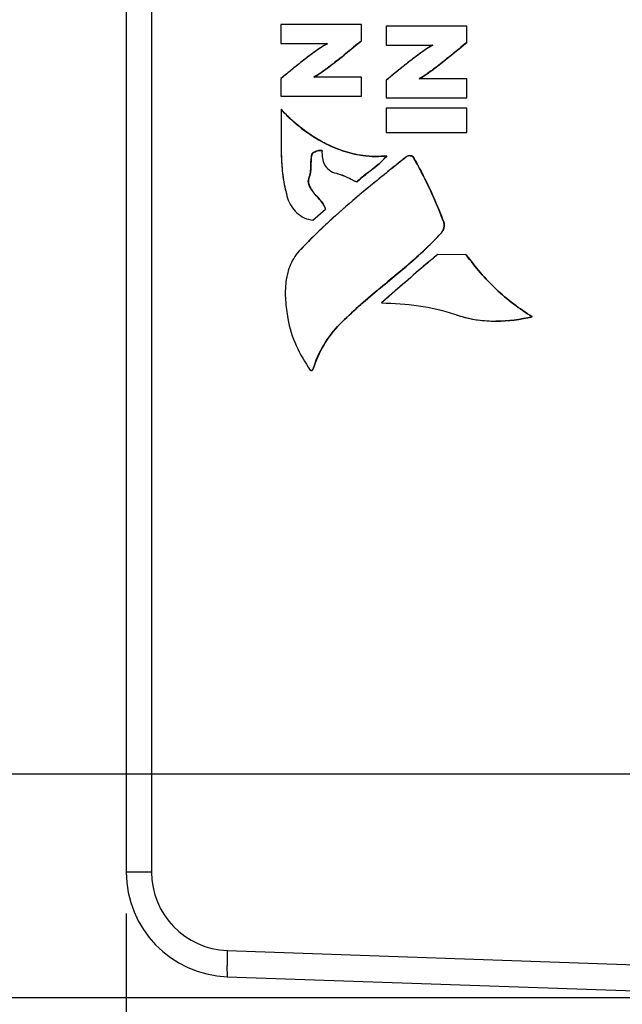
# Model space of a CAD drawing. Header units: inches. Extents: x 0 to 34, y 0 to 22.
# Tile 97 of 137: x 11.4 to 12.3, y 16.4 to 17.9. Entities that reach past the tile are written whole.
import ezdxf

# ---------------------------------------------------------------- set-up
doc = ezdxf.new("R2010")
doc.units = ezdxf.units.IN
doc.header["$LTSCALE"] = 1.87
doc.header["$MEASUREMENT"] = 0
doc.layers.get('0').update_dxf_attribs({"linetype": 'CONTINUOUS'})
doc.layers.add('DIMENSIONS', color=7, linetype='CONTINUOUS')
doc.styles.get("Standard").update_dxf_attribs({"font": 'txt', "width": 0.8})
doc.dimstyles.new('DIMSTYLE_1', dxfattribs={"dimtxt": 0.125, "dimasz": 0.18, "dimexe": 0.125, "dimexo": 0.0625, "dimgap": 0.0625, "dimtad": 0, "dimtih": 1, "dimtoh": 1, "dimzin": 4, "dimdsep": 46, "dimtxsty": 'STANDARD', "dimblk": '_FILLED', "dimblk1": '_FILLED', "dimblk2": '_FILLED', "dimcen": 0.09, "dimadec": 0, "dimazin": 0, "dimtp": 0.001, "dimtm": 0.001, "dimtfac": 1, "dimtofl": 0, "dimtmove": 0, "dimatfit": 3, "dimldrblk": '_FILLED', "dimfxl": 1, "dimtolj": 1, "dimtzin": 4, "dimarcsym": 0})

# ---------------------------------------------------------------- blocks, each defined once
blk = doc.blocks.new('_FILLED')
at = {"color": 0, "linetype": 'BYBLOCK'}
blk.add_solid([(0, 0), (-1, 0.1736), (-1, -0.1736)], dxfattribs=at)
blk = doc.blocks.new('*D2')
at = {"layer": 'DIMENSIONS', "color": 2, "linetype": 'CONTINUOUS'}
for p, q in [((11.5917, 16.5152), (11.5917, 15.513)), ((15.5565, 16.38), (15.5565, 15.513)), ((11.5917, 15.638), (12.8991, 15.638)), ((15.5565, 15.638), (14.2491, 15.638))]:
    blk.add_line(p, q, dxfattribs=at)
at = {"layer": 'DIMENSIONS', "color": 2, "linetype": 'CONTINUOUS', "xscale": 0.18, "yscale": 0.18, "zscale": 0.18, "rotation": 180}
blk.add_blockref('_FILLED', (11.5917, 15.638), dxfattribs=at)
at = {"layer": 'DIMENSIONS', "color": 2, "linetype": 'CONTINUOUS', "xscale": 0.18, "yscale": 0.18, "zscale": 0.18}
blk.add_blockref('_FILLED', (15.5565, 15.638), dxfattribs=at)
at = {"layer": 'DIMENSIONS', "color": 2, "linetype": 'CONTINUOUS', "insert": (13.5741, 15.7005), "char_height": 0.125, "width": 1.225, "attachment_point": 2, "line_spacing_factor": 0.9}
blk.add_mtext('3.96{\\Ftxt.shx;\\W1.000000;\\H0.125000; }[100.7]', dxfattribs=at)
blk = doc.blocks.new('*D3')
at = {"layer": 'DIMENSIONS', "color": 2, "linetype": 'CONTINUOUS'}
for p, q in [((11.5917, 16.5152), (11.5917, 14.763)), ((15.7425, 16.4433), (15.7425, 14.763)), ((11.5917, 14.888), (12.9921, 14.888)), ((15.7425, 14.888), (14.3421, 14.888))]:
    blk.add_line(p, q, dxfattribs=at)
at = {"layer": 'DIMENSIONS', "color": 2, "linetype": 'CONTINUOUS', "xscale": 0.18, "yscale": 0.18, "zscale": 0.18, "rotation": 180}
blk.add_blockref('_FILLED', (11.5917, 14.888), dxfattribs=at)
at = {"layer": 'DIMENSIONS', "color": 2, "linetype": 'CONTINUOUS', "xscale": 0.18, "yscale": 0.18, "zscale": 0.18}
blk.add_blockref('_FILLED', (15.7425, 14.888), dxfattribs=at)
at = {"layer": 'DIMENSIONS', "color": 2, "linetype": 'CONTINUOUS', "insert": (13.6671, 14.9505), "char_height": 0.125, "width": 1.225, "attachment_point": 2, "line_spacing_factor": 0.9}
blk.add_mtext('4.15{\\Ftxt.shx;\\W1.000000;\\H0.125000; }[105.4]', dxfattribs=at)
blk = doc.blocks.new('*D4')
at = {"layer": 'DIMENSIONS', "color": 2, "linetype": 'CONTINUOUS'}
for p, q in [((10.7797, 16.7247), (10.7797, 17.0847)), ((15.2118, 16.7247), (10.6547, 16.7247)), ((12.5948, 16.3884), (10.6547, 16.3884)), ((10.7797, 16.3884), (10.7797, 16.1377)), ((10.7797, 16.1377), (10.6622, 16.1377))]:
    blk.add_line(p, q, dxfattribs=at)
at = {"layer": 'DIMENSIONS', "color": 2, "linetype": 'CONTINUOUS', "xscale": 0.18, "yscale": 0.18, "zscale": 0.18}
for p, rotation in [((10.7797, 16.7247), 270), ((10.7797, 16.3884), 90)]:
    blk.add_blockref('_FILLED', p, dxfattribs=dict(at, rotation=rotation))
at = {"layer": 'DIMENSIONS', "color": 2, "linetype": 'CONTINUOUS', "insert": (10.5997, 16.2002), "char_height": 0.125, "width": 0.925, "attachment_point": 3, "line_spacing_factor": 0.9}
blk.add_mtext('.34{\\Ftxt.shx;\\W1.000000;\\H0.125000; }[8.5]', dxfattribs=at)

msp = doc.modelspace()

# ---------------------------------------------------------------- linework, layer by layer
at = {"color": 7, "linetype": 'CONTINUOUS'}
for p, q in [((11.5917, 19.6674), (11.5917, 16.5777)), ((11.6297, 19.6674), (11.6297, 16.5777)), ((11.8242, 17.852), (11.8242, 17.8233)), ((11.9452, 17.852), (11.8242, 17.852)), ((11.9452, 17.8276), (11.9452, 17.852)), ((11.9452, 17.8276), (11.9452, 17.852)), ((11.9826, 17.8496), (11.9826, 17.8209)), ((12.1037, 17.8496), (11.9826, 17.8496)), ((12.1037, 17.8252), (12.1037, 17.8496)), ((12.1037, 17.8252), (12.1037, 17.8496)), ((11.9452, 17.8276), (11.9452, 17.8276)), ((12.1037, 17.8252), (12.1037, 17.8252)), ((11.8242, 17.8233), (11.894, 17.8233)), ((11.9826, 17.8209), (12.0525, 17.8209)), ((11.8242, 17.7707), (11.8242, 17.7442)), ((11.8796, 17.7765), (11.8738, 17.773)), ((11.9452, 17.773), (11.8738, 17.773)), ((11.9452, 17.7442), (11.9452, 17.773)), ((11.9452, 17.7442), (11.9452, 17.773)), ((11.9826, 17.7683), (11.9826, 17.7418)), ((12.0381, 17.7741), (12.0323, 17.7706)), ((12.1037, 17.7705), (12.0323, 17.7705)), ((12.1037, 17.7418), (12.1037, 17.7705)), ((12.1037, 17.7418), (12.1037, 17.7705)), ((11.8242, 17.7442), (11.9452, 17.7442)), ((11.9826, 17.7418), (12.1037, 17.7418)), ((11.8244, 17.7248), (11.8244, 17.7248)), ((11.9826, 17.7263), (11.9826, 17.6898)), ((12.1037, 17.7263), (11.9826, 17.7263)), ((12.1037, 17.6898), (12.1037, 17.7263)), ((12.1037, 17.6898), (12.1037, 17.7263)), ((11.9826, 17.6898), (12.1037, 17.6898)), ((11.8838, 17.6628), (11.8807, 17.6624)), ((11.8837, 17.6628), (11.8848, 17.6629)), ((11.8848, 17.6629), (11.8838, 17.6628)), ((11.8848, 17.6629), (11.8855, 17.6628)), ((11.8855, 17.6628), (11.8861, 17.6625)), ((11.871, 17.657), (11.8709, 17.657)), ((11.8732, 17.6596), (11.8719, 17.6585)), ((11.8745, 17.6603), (11.8732, 17.6596)), ((11.8772, 17.6614), (11.8745, 17.6603)), ((11.8799, 17.6622), (11.8772, 17.6614)), ((11.9836, 17.6548), (11.9665, 17.6536)), ((11.9836, 17.6548), (11.9836, 17.6548)), ((12.0185, 17.6548), (12.0157, 17.6545)), ((12.0186, 17.6548), (12.0185, 17.6548)), ((12.0186, 17.6548), (12.0205, 17.6547)), ((12.0205, 17.6547), (12.0221, 17.6542)), ((12.0221, 17.6542), (12.0228, 17.6536)), ((12.0228, 17.6536), (12.0228, 17.6536)), ((11.8661, 17.6201), (11.8661, 17.6201)), ((11.8666, 17.6112), (11.8687, 17.6065)), ((11.8687, 17.6065), (11.8687, 17.6065)), ((11.9382, 17.6153), (11.9382, 17.6153)), ((11.8724, 17.5581), (11.8914, 17.5742)), ((11.8724, 17.5581), (11.8915, 17.5742)), ((11.8915, 17.5742), (11.8914, 17.5742)), ((11.8724, 17.5581), (11.8724, 17.5581)), ((12.0691, 17.5547), (12.069, 17.5547)), ((12.0656, 17.5389), (12.0655, 17.5389)), ((12.103, 17.5058), (12.0603, 17.5064)), ((12.103, 17.5058), (12.103, 17.5058)), ((12.2022, 17.4126), (12.2022, 17.4126)), ((11.9129, 17.4015), (11.9129, 17.4015)), ((12.1476, 17.406), (12.1476, 17.406)), ((11.8684, 17.3322), (11.8691, 17.3317)), ((11.8698, 17.3316), (11.8699, 17.3316)), ((11.8725, 17.3335), (11.8725, 17.3335)), ((11.6297, 16.5777), (11.5917, 16.5777)), ((11.7437, 16.4596), (12.6573, 16.4277)), ((11.7437, 16.4203), (12.6573, 16.3884))]:
    msp.add_line(p, q, dxfattribs=at)
for centre, radius, start, end in [((11.8874, 17.6304), 0.0326, 101.8515, 103.3656), ((11.9861, 17.8598), 0.2094, 241.8361, 243.2252), ((11.9815, 17.8505), 0.1991, 243.1967, 247.9174), ((11.9684, 17.8092), 0.1556, 257.5862, 262.3405), ((11.9667, 17.7968), 0.1431, 262.1925, 269.9336), ((11.9668, 17.7967), 0.143, 262.3147, 269.9415), ((11.9667, 17.7859), 0.1322, 269.9379, 277.3408), ((11.8776, 17.7491), 0.1422, 310.8532, 313.1433), ((12.6383, 16.7501), 1.095, 132.2371, 133.456), ((12.5518, 16.8412), 0.9693, 133.4515, 136.0494), ((11.7492, 16.5777), 0.1575, 180, 268), ((11.7479, 16.5777), 0.1181, 180.0005, 267.9995)]:
    msp.add_arc(centre, radius, start, end, dxfattribs=at)
for points, knots in [([(11.8738, 17.773), (11.8795, 17.7763), (11.8913, 17.7843), (11.9151, 17.8025), (11.9331, 17.8176), (11.9452, 17.8276)], [0, 0, 0, 0, 0.219246, 0.47594, 1, 1, 1, 1]), ([(11.8738, 17.773), (11.8803, 17.7767), (11.8927, 17.7853), (11.9164, 17.8036), (11.9336, 17.8181), (11.9452, 17.8276)], [0, 0, 0, 0, 0.249981, 0.50004, 1, 1, 1, 1]), ([(11.9452, 17.8276), (11.9413, 17.8244), (11.9251, 17.8109), (11.9088, 17.7975), (11.8959, 17.7879)], [0, 0, 0, 0, 0.239795, 1, 1, 1, 1]), ([(12.0323, 17.7706), (12.038, 17.7738), (12.0498, 17.7819), (12.0736, 17.8001), (12.0915, 17.8152), (12.1037, 17.8252)], [0, 0, 0, 0, 0.219168, 0.475865, 1, 1, 1, 1]), ([(12.0323, 17.7705), (12.0388, 17.7743), (12.0511, 17.7828), (12.0749, 17.8012), (12.0921, 17.8157), (12.1037, 17.8252)], [0, 0, 0, 0, 0.249981, 0.50004, 1, 1, 1, 1]), ([(12.1037, 17.8252), (12.0998, 17.822), (12.0836, 17.8085), (12.0673, 17.795), (12.0544, 17.7855)], [0, 0, 0, 0, 0.239791, 1, 1, 1, 1]), ([(11.894, 17.8233), (11.8876, 17.8199), (11.8756, 17.8115), (11.8582, 17.7983), (11.8411, 17.7846), (11.8298, 17.7753), (11.8242, 17.7707)], [0, 0, 0, 0, 0.249982, 0.500061, 0.749974, 1, 1, 1, 1]), ([(11.8941, 17.8232), (11.8889, 17.8206), (11.8778, 17.8131), (11.8606, 17.8002), (11.8423, 17.7856), (11.8301, 17.7756), (11.8242, 17.7707)], [0, 0, 0, 0, 0.198666, 0.457565, 0.737887, 1, 1, 1, 1]), ([(12.0525, 17.8209), (12.0461, 17.8175), (12.034, 17.8091), (12.0166, 17.7959), (11.9996, 17.7821), (11.9883, 17.7729), (11.9826, 17.7683)], [0, 0, 0, 0, 0.249982, 0.50006, 0.749974, 1, 1, 1, 1]), ([(12.0525, 17.8208), (12.0474, 17.8182), (12.0363, 17.8107), (12.0191, 17.7978), (12.0008, 17.7832), (11.9886, 17.7731), (11.9826, 17.7683)], [0, 0, 0, 0, 0.198707, 0.457616, 0.737921, 1, 1, 1, 1]), ([(11.8959, 17.7879), (11.8945, 17.7868), (11.8892, 17.7829), (11.8837, 17.7791), (11.8796, 17.7765)], [0, 0, 0, 0, 0.264876, 1, 1, 1, 1]), ([(12.0544, 17.7855), (12.053, 17.7844), (12.0476, 17.7805), (12.0422, 17.7767), (12.0381, 17.7741)], [0, 0, 0, 0, 0.264931, 1, 1, 1, 1]), ([(11.8244, 17.7248), (11.8245, 17.7096), (11.8245, 17.6833), (11.8247, 17.6478), (11.8274, 17.6182), (11.8317, 17.6), (11.8343, 17.5909)], [0, 0, 0, 0, 0.339135, 0.585689, 0.788816, 1, 1, 1, 1]), ([(11.8917, 17.6728), (11.8853, 17.6761), (11.8606, 17.6902), (11.8385, 17.709), (11.8244, 17.7248)], [0, 0, 0, 0, 0.253845, 1, 1, 1, 1]), ([(11.8244, 17.7248), (11.8288, 17.7199), (11.8475, 17.7007), (11.8694, 17.6847), (11.8873, 17.6752)], [0, 0, 0, 0, 0.244721, 1, 1, 1, 1]), ([(11.8244, 17.7248), (11.8245, 17.7136), (11.8246, 17.6911), (11.8245, 17.6575), (11.8264, 17.6238), (11.8312, 17.6017), (11.8343, 17.5909)], [0, 0, 0, 0, 0.249918, 0.500014, 0.749898, 1, 1, 1, 1]), ([(11.8917, 17.6728), (11.8854, 17.676), (11.8607, 17.6901), (11.8386, 17.7089), (11.8244, 17.7248)], [0, 0, 0, 0, 0.250464, 1, 1, 1, 1]), ([(11.8709, 17.657), (11.8713, 17.6583), (11.8737, 17.6601), (11.8774, 17.6616), (11.8814, 17.6625), (11.8841, 17.663), (11.8855, 17.6628)], [0, 0, 0, 0, 0.247135, 0.498267, 0.750152, 1, 1, 1, 1]), ([(11.8742, 17.6602), (11.8758, 17.661), (11.8789, 17.662), (11.8822, 17.6627), (11.8837, 17.6628)], [0, 0, 0, 0, 0.525861, 1, 1, 1, 1]), ([(11.8861, 17.6625), (11.8859, 17.6586), (11.8862, 17.6513), (11.8893, 17.6407), (11.8968, 17.6322), (11.9039, 17.6293), (11.9078, 17.6283)], [0, 0, 0, 0, 0.261923, 0.496225, 0.726486, 1, 1, 1, 1]), ([(11.9473, 17.655), (11.9425, 17.6557), (11.9233, 17.6592), (11.9048, 17.6662), (11.8917, 17.6728)], [0, 0, 0, 0, 0.24824, 1, 1, 1, 1]), ([(11.9665, 17.6537), (11.9536, 17.6537), (11.9276, 17.6574), (11.9033, 17.667), (11.8917, 17.6728)], [0, 0, 0, 0, 0.500005, 1, 1, 1, 1]), ([(12.0135, 17.6535), (11.9858, 17.6315), (11.9306, 17.5874), (11.8785, 17.5395), (11.854, 17.514)], [0, 0, 0, 0, 0.500044, 1, 1, 1, 1]), ([(11.8661, 17.6201), (11.8673, 17.6233), (11.869, 17.6297), (11.8694, 17.6391), (11.8694, 17.6481), (11.8702, 17.6541), (11.8709, 17.657)], [0, 0, 0, 0, 0.277964, 0.523164, 0.757919, 1, 1, 1, 1]), ([(11.871, 17.657), (11.8707, 17.656), (11.8699, 17.6522), (11.8696, 17.6483), (11.8695, 17.6455)], [0, 0, 0, 0, 0.259663, 1, 1, 1, 1]), ([(11.8709, 17.657), (11.871, 17.6573), (11.8717, 17.6587), (11.8731, 17.6596), (11.8742, 17.6602)], [0, 0, 0, 0, 0.212937, 1, 1, 1, 1]), ([(12.0135, 17.6535), (12.0038, 17.6458), (11.9661, 17.6157), (11.9289, 17.585), (11.9022, 17.5608)], [0, 0, 0, 0, 0.255323, 1, 1, 1, 1]), ([(11.9382, 17.6153), (11.9418, 17.6187), (11.9573, 17.6314), (11.974, 17.6431), (11.9836, 17.6548)], [0, 0, 0, 0, 0.248941, 1, 1, 1, 1]), ([(12.0157, 17.6545), (12.0155, 17.6544), (12.0147, 17.6542), (12.0139, 17.6539), (12.0135, 17.6535)], [0, 0, 0, 0, 0.27418, 1, 1, 1, 1]), ([(12.0228, 17.6536), (12.0224, 17.6543), (12.0205, 17.6547), (12.019, 17.6548), (12.0182, 17.6548)], [0, 0, 0, 0, 0.495884, 1, 1, 1, 1]), ([(12.0228, 17.6536), (12.0225, 17.6541), (12.0209, 17.6547), (12.0194, 17.6548), (12.0185, 17.6548)], [0, 0, 0, 0, 0.399079, 1, 1, 1, 1]), ([(12.069, 17.5547), (12.0596, 17.5802), (12.0448, 17.6136), (12.0273, 17.6456), (12.0228, 17.6536)], [0, 0, 0, 0, 0.747268, 1, 1, 1, 1]), ([(12.0228, 17.6536), (12.0274, 17.6456), (12.0448, 17.6136), (12.0597, 17.5802), (12.0691, 17.5547)], [0, 0, 0, 0, 0.252732, 1, 1, 1, 1]), ([(11.8691, 17.6328), (11.869, 17.6318), (11.8684, 17.6275), (11.8673, 17.6232), (11.8661, 17.6201)], [0, 0, 0, 0, 0.232487, 1, 1, 1, 1]), ([(11.8695, 17.6455), (11.8695, 17.6444), (11.8694, 17.6402), (11.8694, 17.636), (11.8691, 17.6328)], [0, 0, 0, 0, 0.245295, 1, 1, 1, 1]), ([(11.9706, 17.6416), (11.9627, 17.6347), (11.9513, 17.6266), (11.9407, 17.6176), (11.9382, 17.6153)], [0, 0, 0, 0, 0.752185, 1, 1, 1, 1]), ([(11.8687, 17.6065), (11.8681, 17.6075), (11.8661, 17.6116), (11.8648, 17.6168), (11.8661, 17.6201)], [0, 0, 0, 0, 0.245857, 1, 1, 1, 1]), ([(11.8687, 17.6065), (11.867, 17.6096), (11.8649, 17.6141), (11.8656, 17.619), (11.8661, 17.6201)], [0, 0, 0, 0, 0.748388, 1, 1, 1, 1]), ([(11.9078, 17.6283), (11.9106, 17.6276), (11.9211, 17.6242), (11.9309, 17.619), (11.9382, 17.6153)], [0, 0, 0, 0, 0.254603, 1, 1, 1, 1]), ([(11.8914, 17.5742), (11.8895, 17.5805), (11.881, 17.5912), (11.8716, 17.6006), (11.8687, 17.6065)], [0, 0, 0, 0, 0.501147, 1, 1, 1, 1]), ([(11.8343, 17.5909), (11.8354, 17.5868), (11.8392, 17.5787), (11.8478, 17.5684), (11.859, 17.5607), (11.8679, 17.5583), (11.8724, 17.5581)], [0, 0, 0, 0, 0.243227, 0.495766, 0.748458, 1, 1, 1, 1]), ([(12.0655, 17.5389), (12.0664, 17.5398), (12.0694, 17.5444), (12.0705, 17.5507), (12.069, 17.5547)], [0, 0, 0, 0, 0.23032, 1, 1, 1, 1]), ([(12.0685, 17.5438), (12.0684, 17.5433), (12.0676, 17.5416), (12.0665, 17.5399), (12.0656, 17.5389)], [0, 0, 0, 0, 0.268505, 1, 1, 1, 1]), ([(11.9129, 17.4015), (11.925, 17.4138), (11.9566, 17.4426), (12.0102, 17.4852), (12.0482, 17.5198), (12.0655, 17.5389)], [0, 0, 0, 0, 0.251815, 0.623933, 1, 1, 1, 1]), ([(12.0656, 17.5389), (12.054, 17.5261), (12.0232, 17.4963), (11.9699, 17.4534), (11.931, 17.4199), (11.9129, 17.4015)], [0, 0, 0, 0, 0.251949, 0.623961, 1, 1, 1, 1]), ([(11.9129, 17.4015), (11.9309, 17.4198), (11.9699, 17.4534), (12.0232, 17.4963), (12.054, 17.5262), (12.0655, 17.5389)], [0, 0, 0, 0, 0.374977, 0.749977, 1, 1, 1, 1]), ([(11.854, 17.514), (11.8476, 17.5075), (11.8374, 17.492), (11.8308, 17.4652), (11.8305, 17.4375), (11.833, 17.4191), (11.8347, 17.4098)], [0, 0, 0, 0, 0.248182, 0.492132, 0.743719, 1, 1, 1, 1]), ([(12.0603, 17.5064), (12.0533, 17.5006), (12.0247, 17.4768), (11.9968, 17.4521), (11.9756, 17.4336)], [0, 0, 0, 0, 0.243751, 1, 1, 1, 1]), ([(12.2022, 17.4126), (12.1827, 17.4244), (12.1462, 17.4524), (12.1162, 17.4872), (12.103, 17.5058)], [0, 0, 0, 0, 0.499586, 1, 1, 1, 1]), ([(12.103, 17.5058), (12.1163, 17.4872), (12.1462, 17.4524), (12.1827, 17.4244), (12.2022, 17.4126)], [0, 0, 0, 0, 0.500414, 1, 1, 1, 1]), ([(11.9756, 17.4336), (11.9941, 17.4328), (12.0313, 17.4307), (12.0679, 17.4226), (12.0854, 17.4164)], [0, 0, 0, 0, 0.499362, 1, 1, 1, 1]), ([(12.0854, 17.4164), (12.0904, 17.4146), (12.1106, 17.4084), (12.1318, 17.406), (12.1476, 17.406)], [0, 0, 0, 0, 0.251629, 1, 1, 1, 1]), ([(11.8347, 17.4098), (11.8372, 17.3959), (11.8458, 17.3685), (11.8604, 17.3439), (11.8684, 17.3322)], [0, 0, 0, 0, 0.49845, 1, 1, 1, 1]), ([(11.8725, 17.3335), (11.8764, 17.3462), (11.8871, 17.3708), (11.9036, 17.3921), (11.9129, 17.4015)], [0, 0, 0, 0, 0.500383, 1, 1, 1, 1]), ([(11.9129, 17.4015), (11.9036, 17.3921), (11.8872, 17.3708), (11.8765, 17.3462), (11.8725, 17.3335)], [0, 0, 0, 0, 0.499617, 1, 1, 1, 1]), ([(11.8725, 17.3335), (11.8724, 17.3332), (11.8719, 17.3322), (11.8707, 17.3316), (11.8699, 17.3316)], [0, 0, 0, 0, 0.281299, 1, 1, 1, 1]), ([(11.7437, 16.4596), (11.7436, 16.4546), (11.7433, 16.4473), (11.7432, 16.4381), (11.7432, 16.4322), (11.7432, 16.4274), (11.7433, 16.4241), (11.7434, 16.4221), (11.7435, 16.4212), (11.7436, 16.4207), (11.7437, 16.4203), (11.7437, 16.4203)], [0, 0, 0, 0, 0.381918, 0.554511, 0.70568, 0.829768, 0.922221, 0.955324, 0.979311, 0.994089, 1, 1, 1, 1])]:
    msp.add_open_spline(points, degree=3, knots=knots, dxfattribs=at)
for points in [[(11.8855, 17.6628), (11.8857, 17.6628), (11.8861, 17.6627), (11.8861, 17.6625)], [(11.9067, 17.666), (11.9158, 17.6623), (11.9253, 17.6593), (11.9349, 17.6572)], [(11.8719, 17.6585), (11.8715, 17.6581), (11.8711, 17.6576), (11.871, 17.657)], [(11.9836, 17.6548), (11.9809, 17.6514), (11.9779, 17.6483), (11.9748, 17.6454)], [(11.9748, 17.6454), (11.9779, 17.6483), (11.9809, 17.6515), (11.9836, 17.6548)], [(12.069, 17.5547), (12.0565, 17.5888), (12.0408, 17.622), (12.0228, 17.6536)], [(11.9382, 17.6153), (11.9497, 17.626), (11.9632, 17.6346), (11.9748, 17.6454)], [(11.8661, 17.6201), (11.8656, 17.6187), (11.8654, 17.6173), (11.8655, 17.6159)], [(11.9078, 17.6283), (11.9185, 17.6255), (11.9284, 17.6203), (11.9382, 17.6153)], [(11.8655, 17.6159), (11.8656, 17.6143), (11.866, 17.6127), (11.8666, 17.6112)], [(11.8687, 17.6065), (11.8702, 17.6035), (11.8722, 17.6007), (11.8744, 17.5981)], [(11.8744, 17.5981), (11.8788, 17.5928), (11.8839, 17.5881), (11.8876, 17.5823)], [(11.8876, 17.5823), (11.8893, 17.5798), (11.8906, 17.577), (11.8915, 17.5742)], [(12.0698, 17.5495), (12.0697, 17.5476), (12.0693, 17.5456), (12.0685, 17.5438)], [(12.0691, 17.5547), (12.0697, 17.5531), (12.0699, 17.5513), (12.0698, 17.5495)], [(12.0603, 17.5064), (12.0314, 17.4829), (12.0037, 17.458), (11.9756, 17.4336)], [(12.0854, 17.4164), (12.0965, 17.4124), (12.1081, 17.4096), (12.1197, 17.408)], [(12.1476, 17.406), (12.1659, 17.406), (12.1843, 17.4084), (12.2022, 17.4126)], [(12.2022, 17.4126), (12.1844, 17.4084), (12.166, 17.406), (12.1476, 17.406)], [(12.1476, 17.406), (12.1659, 17.406), (12.1844, 17.4084), (12.2022, 17.4126)], [(12.1197, 17.408), (12.1289, 17.4066), (12.1383, 17.406), (12.1476, 17.406)], [(11.8684, 17.3322), (11.8687, 17.3318), (11.8693, 17.3316), (11.8698, 17.3316)], [(11.8691, 17.3317), (11.8699, 17.3314), (11.8709, 17.3317), (11.8716, 17.3322)], [(11.8698, 17.3316), (11.8704, 17.3316), (11.8711, 17.3318), (11.8716, 17.3322)], [(11.8716, 17.3322), (11.872, 17.3325), (11.8723, 17.333), (11.8725, 17.3335)]]:
    msp.add_open_spline(points, degree=3, dxfattribs=at)

# ---------------------------------------------------------------- dimensions: what is measured, and where the dimension line sits
at = {"layer": 'DIMENSIONS', "color": 2, "linetype": 'CONTINUOUS'}
dim = msp.add_linear_dim(base=(10.7797, 16.3884), p1=(15.2743, 16.7247), p2=(12.6573, 16.3884), angle=270, dimstyle='DIMSTYLE_1', dxfattribs=at)
dim.commit()
dim.dimension.update_dxf_attribs({"geometry": '*D4', "text_midpoint": (10.1372, 16.1377), "dimtype": 160})
for base, p2, picture, middle in [((15.5565, 15.638), (15.5565, 16.4425), '*D2', (13.5741, 15.638)), ((15.7425, 14.888), (15.7425, 16.5058), '*D3', (13.6671, 14.888))]:
    dim = msp.add_linear_dim(base=base, p1=(11.5917, 16.5777), p2=p2, dimstyle='DIMSTYLE_1', dxfattribs=at)
    dim.commit()
    dim.dimension.update_dxf_attribs({"geometry": picture, "text_midpoint": middle, "dimtype": 160})

doc.saveas('drawing.dxf')
